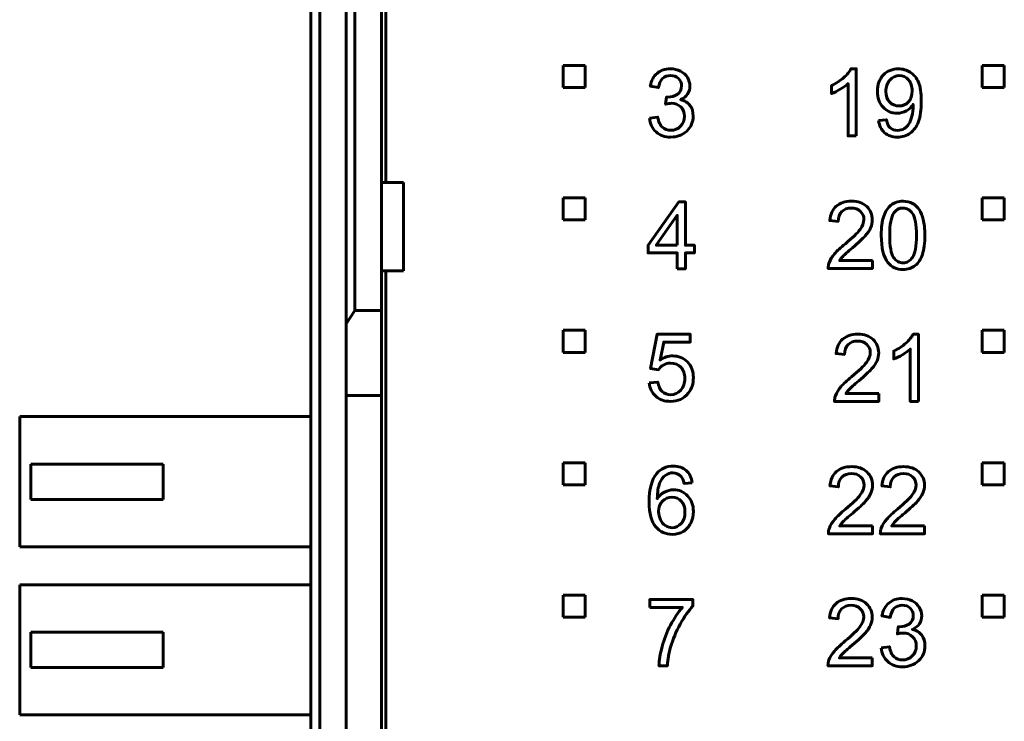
# Model space of a CAD drawing. Header units: millimetres. Extents: x -13 to 39, y -19 to 89.
# Tile 9 of 16: x -13 to 9, y 37 to 53. Entities that reach past the tile are written whole.
import ezdxf

# ---------------------------------------------------------------- set-up
doc = ezdxf.new("R2010")
doc.units = ezdxf.units.MM
doc.linetypes.add('K5LT32768', pattern=[0])

msp = doc.modelspace()

# ---------------------------------------------------------------- linework, layer by layer
at = {"color": 150, "linetype": 'K5LT32768', "lineweight": 60, "true_color": 0x0080ff}
for p, q in [((-4.561, 71.638), (-4.561, 49.238)), ((-5.261, 46.338), (-5.261, 66.558)), ((-4.661, 49.238), (-4.661, 66.558)), ((-5.461, 66.302), (-5.461, 46.03)), ((-6.261, 61.118), (-6.261, 8.557)), ((-6.061, 8.557), (-6.061, 61.118)), ((-0.541, 51.388), (-0.541, 51.888)), ((-0.541, 51.888), (-0.041, 51.888)), ((-0.041, 51.888), (-0.041, 51.388)), ((8.959, 51.388), (8.959, 51.888)), ((8.959, 51.888), (9.459, 51.888)), ((9.459, 51.888), (9.459, 51.388)), ((-0.041, 51.388), (-0.541, 51.388)), ((9.459, 51.388), (8.959, 51.388)), ((-4.661, 47.238), (-4.661, 49.238)), ((-4.161, 49.238), (-4.661, 49.238)), ((-4.161, 47.238), (-4.161, 49.238)), ((-0.541, 48.388), (-0.541, 48.888)), ((-0.541, 48.888), (-0.041, 48.888)), ((-0.041, 48.888), (-0.041, 48.388)), ((8.959, 48.388), (8.959, 48.888)), ((8.959, 48.888), (9.459, 48.888)), ((9.459, 48.888), (9.459, 48.388)), ((-0.041, 48.388), (-0.541, 48.388)), ((9.459, 48.388), (8.959, 48.388)), ((-4.661, 47.238), (-4.661, 46.338)), ((-4.661, 47.238), (-4.161, 47.238)), ((-4.561, 22.438), (-4.561, 47.238)), ((-5.461, 46.03), (-5.261, 46.338)), ((-5.261, 46.338), (-4.661, 46.338)), ((-4.661, 46.338), (-4.661, 44.413)), ((-5.461, 44.413), (-5.461, 46.03)), ((-0.541, 45.888), (-0.041, 45.888)), ((-0.541, 45.388), (-0.541, 45.888)), ((-0.041, 45.888), (-0.041, 45.388)), ((8.959, 45.888), (9.459, 45.888)), ((8.959, 45.388), (8.959, 45.888)), ((9.459, 45.888), (9.459, 45.388)), ((-0.041, 45.388), (-0.541, 45.388)), ((9.459, 45.388), (8.959, 45.388)), ((-5.461, 44.413), (-4.661, 44.413)), ((-5.461, 25.262), (-5.461, 44.413)), ((-4.661, 44.413), (-4.661, 25.262)), ((-6.261, 43.933), (-12.861, 43.933)), ((-12.861, 43.933), (-12.861, 40.983)), ((-12.611, 42.058), (-12.611, 42.858)), ((-9.611, 42.858), (-12.611, 42.858)), ((-9.611, 42.058), (-9.611, 42.858)), ((-0.541, 42.888), (-0.041, 42.888)), ((-0.541, 42.388), (-0.541, 42.888)), ((-0.041, 42.888), (-0.041, 42.388)), ((8.959, 42.888), (9.459, 42.888)), ((8.959, 42.388), (8.959, 42.888)), ((9.459, 42.888), (9.459, 42.388)), ((-0.041, 42.388), (-0.541, 42.388)), ((9.459, 42.388), (8.959, 42.388)), ((-12.611, 42.058), (-9.611, 42.058)), ((-12.861, 40.983), (-6.261, 40.983)), ((-6.261, 40.123), (-12.861, 40.123)), ((-12.861, 40.123), (-12.861, 37.173)), ((-0.541, 39.888), (-0.041, 39.888)), ((-0.541, 39.388), (-0.541, 39.888)), ((-0.041, 39.888), (-0.041, 39.388)), ((8.959, 39.888), (9.459, 39.888)), ((8.959, 39.388), (8.959, 39.888)), ((9.459, 39.888), (9.459, 39.388)), ((-0.041, 39.388), (-0.541, 39.388)), ((9.459, 39.388), (8.959, 39.388)), ((-9.611, 39.048), (-12.611, 39.048)), ((-12.611, 38.248), (-12.611, 39.048)), ((-9.611, 38.248), (-9.611, 39.048)), ((-12.611, 38.248), (-9.611, 38.248)), ((-12.861, 37.173), (-6.261, 37.173))]:
    msp.add_line(p, q, dxfattribs=at)
for points, knots in [([(1.413, 50.692), (1.413, 50.692), (1.6, 50.717), (1.6, 50.717), (1.621, 50.611), (1.657, 50.535), (1.708, 50.488), (1.76, 50.442), (1.822, 50.418), (1.897, 50.418), (1.985, 50.418), (2.059, 50.449), (2.119, 50.509), (2.179, 50.57), (2.209, 50.645), (2.209, 50.735), (2.209, 50.82), (2.181, 50.891), (2.125, 50.947), (2.07, 51.002), (1.999, 51.03), (1.912, 51.03), (1.877, 51.03), (1.833, 51.023), (1.781, 51.009), (1.781, 51.009), (1.802, 51.172), (1.802, 51.172), (1.814, 51.171), (1.824, 51.17), (1.831, 51.17), (1.911, 51.17), (1.982, 51.191), (2.046, 51.232), (2.11, 51.273), (2.142, 51.337), (2.142, 51.422), (2.142, 51.491), (2.118, 51.547), (2.072, 51.592), (2.026, 51.637), (1.966, 51.659), (1.893, 51.659), (1.821, 51.659), (1.76, 51.636), (1.712, 51.59), (1.664, 51.544), (1.633, 51.475), (1.619, 51.384), (1.619, 51.384), (1.433, 51.418), (1.433, 51.418), (1.455, 51.542), (1.507, 51.639), (1.588, 51.708), (1.668, 51.777), (1.769, 51.811), (1.889, 51.811), (1.971, 51.811), (2.047, 51.794), (2.117, 51.758), (2.187, 51.723), (2.24, 51.674), (2.277, 51.613), (2.314, 51.552), (2.332, 51.487), (2.332, 51.418), (2.332, 51.353), (2.314, 51.294), (2.28, 51.24), (2.244, 51.186), (2.192, 51.144), (2.123, 51.112), (2.213, 51.092), (2.282, 51.049), (2.332, 50.983), (2.381, 50.918), (2.406, 50.837), (2.406, 50.739), (2.406, 50.607), (2.358, 50.494), (2.262, 50.402), (2.165, 50.31), (2.043, 50.264), (1.895, 50.264), (1.762, 50.264), (1.652, 50.304), (1.564, 50.383), (1.476, 50.463), (1.426, 50.565), (1.413, 50.692)], [0, 0, 0, 0, 0.033333, 0.033333, 0.033333, 0.066667, 0.066667, 0.066667, 0.1, 0.1, 0.1, 0.133333, 0.133333, 0.133333, 0.166667, 0.166667, 0.166667, 0.2, 0.2, 0.2, 0.233333, 0.233333, 0.233333, 0.266667, 0.266667, 0.266667, 0.3, 0.3, 0.3, 0.333333, 0.333333, 0.333333, 0.366667, 0.366667, 0.366667, 0.4, 0.4, 0.4, 0.433333, 0.433333, 0.433333, 0.466667, 0.466667, 0.466667, 0.5, 0.5, 0.5, 0.533333, 0.533333, 0.533333, 0.566667, 0.566667, 0.566667, 0.6, 0.6, 0.6, 0.633333, 0.633333, 0.633333, 0.666667, 0.666667, 0.666667, 0.7, 0.7, 0.7, 0.733333, 0.733333, 0.733333, 0.766667, 0.766667, 0.766667, 0.8, 0.8, 0.8, 0.833333, 0.833333, 0.833333, 0.866667, 0.866667, 0.866667, 0.9, 0.9, 0.9, 0.933333, 0.933333, 0.933333, 0.966667, 0.966667, 0.966667, 1, 1, 1, 1]), ([(6.103, 50.289), (6.103, 50.289), (5.917, 50.289), (5.917, 50.289), (5.917, 51.476), (5.917, 51.476), (5.872, 51.432), (5.813, 51.39), (5.74, 51.347), (5.668, 51.304), (5.602, 51.272), (5.544, 51.251), (5.544, 51.251), (5.544, 51.431), (5.544, 51.431), (5.648, 51.48), (5.739, 51.539), (5.817, 51.609), (5.895, 51.678), (5.95, 51.746), (5.983, 51.811), (5.983, 51.811), (6.103, 51.811), (6.103, 51.811), (6.103, 50.289), (6.103, 50.289)], [0, 0, 0, 0, 0.111111, 0.111111, 0.222222, 0.222222, 0.222222, 0.333333, 0.333333, 0.333333, 0.444444, 0.444444, 0.444444, 0.555556, 0.555556, 0.555556, 0.666667, 0.666667, 0.666667, 0.777778, 0.777778, 0.777778, 0.888889, 0.888889, 1, 1, 1, 1]), ([(6.609, 50.641), (6.609, 50.641), (6.787, 50.656), (6.787, 50.656), (6.802, 50.572), (6.831, 50.511), (6.916, 50.436), (6.971, 50.416), (7.038, 50.416), (7.095, 50.416), (7.145, 50.43), (7.189, 50.456), (7.232, 50.482), (7.267, 50.517), (7.295, 50.561), (7.322, 50.605), (7.345, 50.664), (7.382, 50.813), (7.391, 50.889), (7.391, 50.966), (7.391, 50.974), (7.391, 50.987), (7.39, 51.003), (7.353, 50.944), (7.302, 50.896), (7.238, 50.859), (7.174, 50.822), (7.104, 50.804), (7.029, 50.804), (6.904, 50.804), (6.798, 50.849), (6.711, 50.94), (6.625, 51.031), (6.582, 51.151), (6.582, 51.3), (6.582, 51.454), (6.627, 51.577), (6.717, 51.671), (6.808, 51.764), (6.921, 51.811), (7.057, 51.811), (7.156, 51.811), (7.245, 51.785), (7.327, 51.732), (7.409, 51.679), (7.471, 51.603), (7.513, 51.505), (7.555, 51.407), (7.576, 51.265), (7.576, 51.079), (7.576, 50.885), (7.556, 50.731), (7.514, 50.616), (7.472, 50.501), (7.409, 50.414), (7.326, 50.354), (7.243, 50.294), (7.146, 50.264), (7.035, 50.264), (6.916, 50.264), (6.819, 50.297), (6.744, 50.363), (6.669, 50.429), (6.624, 50.522), (6.609, 50.641)], [0, 0, 0, 0, 0.045455, 0.045455, 0.045455, 0.090909, 0.090909, 0.136364, 0.136364, 0.136364, 0.181818, 0.181818, 0.181818, 0.227273, 0.227273, 0.227273, 0.272727, 0.272727, 0.318182, 0.318182, 0.318182, 0.363636, 0.363636, 0.363636, 0.409091, 0.409091, 0.409091, 0.454545, 0.454545, 0.454545, 0.5, 0.5, 0.5, 0.545455, 0.545455, 0.545455, 0.590909, 0.590909, 0.590909, 0.636364, 0.636364, 0.636364, 0.681818, 0.681818, 0.681818, 0.727273, 0.727273, 0.727273, 0.772727, 0.772727, 0.772727, 0.818182, 0.818182, 0.818182, 0.863636, 0.863636, 0.863636, 0.909091, 0.909091, 0.909091, 0.954545, 0.954545, 0.954545, 1, 1, 1, 1]), ([(7.369, 51.309), (7.369, 51.416), (7.341, 51.501), (7.284, 51.563), (7.228, 51.625), (7.16, 51.657), (7.079, 51.657), (6.996, 51.657), (6.924, 51.623), (6.863, 51.556), (6.802, 51.489), (6.772, 51.401), (6.772, 51.294), (6.772, 51.198), (6.801, 51.119), (6.858, 51.059), (6.916, 50.999), (6.988, 50.969), (7.074, 50.969), (7.16, 50.969), (7.231, 50.999), (7.286, 51.059), (7.341, 51.119), (7.369, 51.203), (7.369, 51.309)], [0, 0, 0, 0, 0.125, 0.125, 0.125, 0.25, 0.25, 0.25, 0.375, 0.375, 0.375, 0.5, 0.5, 0.5, 0.625, 0.625, 0.625, 0.75, 0.75, 0.75, 0.875, 0.875, 0.875, 1, 1, 1, 1]), ([(2.043, 47.28), (2.043, 47.28), (2.043, 47.642), (2.043, 47.642), (1.385, 47.642), (1.385, 47.642), (1.385, 47.813), (1.385, 47.813), (2.077, 48.795), (2.077, 48.795), (2.229, 48.795), (2.229, 48.795), (2.229, 47.813), (2.229, 47.813), (2.435, 47.813), (2.435, 47.813), (2.435, 47.642), (2.435, 47.642), (2.229, 47.642), (2.229, 47.642), (2.229, 47.28), (2.229, 47.28), (2.043, 47.28), (2.043, 47.28)], [0, 0, 0, 0, 0.090909, 0.090909, 0.181818, 0.181818, 0.272727, 0.272727, 0.363636, 0.363636, 0.454545, 0.454545, 0.545455, 0.545455, 0.636364, 0.636364, 0.727273, 0.727273, 0.818182, 0.818182, 0.909091, 0.909091, 1, 1, 1, 1]), ([(6.469, 47.467), (6.469, 47.467), (6.469, 47.289), (6.469, 47.289), (5.465, 47.289), (5.465, 47.289), (5.464, 47.334), (5.471, 47.377), (5.487, 47.419), (5.513, 47.487), (5.554, 47.554), (5.668, 47.686), (5.749, 47.763), (5.855, 47.849), (6.019, 47.984), (6.13, 48.091), (6.188, 48.17), (6.247, 48.249), (6.276, 48.324), (6.276, 48.394), (6.276, 48.468), (6.25, 48.53), (6.197, 48.581), (6.144, 48.631), (6.075, 48.657), (5.99, 48.657), (5.9, 48.657), (5.828, 48.63), (5.774, 48.576), (5.72, 48.523), (5.693, 48.449), (5.692, 48.354), (5.692, 48.354), (5.501, 48.373), (5.501, 48.373), (5.514, 48.516), (5.564, 48.624), (5.649, 48.699), (5.735, 48.774), (5.85, 48.811), (5.994, 48.811), (6.139, 48.811), (6.255, 48.771), (6.339, 48.69), (6.424, 48.61), (6.467, 48.509), (6.467, 48.39), (6.467, 48.329), (6.454, 48.27), (6.429, 48.211), (6.405, 48.152), (6.363, 48.091), (6.306, 48.026), (6.248, 47.961), (6.152, 47.872), (6.019, 47.759), (5.907, 47.665), (5.835, 47.602), (5.803, 47.568), (5.772, 47.535), (5.746, 47.501), (5.725, 47.467), (5.725, 47.467), (6.469, 47.467), (6.469, 47.467)], [0, 0, 0, 0, 0.045455, 0.045455, 0.090909, 0.090909, 0.090909, 0.136364, 0.136364, 0.136364, 0.181818, 0.181818, 0.227273, 0.227273, 0.227273, 0.272727, 0.272727, 0.272727, 0.318182, 0.318182, 0.318182, 0.363636, 0.363636, 0.363636, 0.409091, 0.409091, 0.409091, 0.454545, 0.454545, 0.454545, 0.5, 0.5, 0.5, 0.545455, 0.545455, 0.545455, 0.590909, 0.590909, 0.590909, 0.636364, 0.636364, 0.636364, 0.681818, 0.681818, 0.681818, 0.727273, 0.727273, 0.727273, 0.772727, 0.772727, 0.772727, 0.818182, 0.818182, 0.818182, 0.863636, 0.863636, 0.863636, 0.909091, 0.909091, 0.909091, 0.954545, 0.954545, 0.954545, 1, 1, 1, 1]), ([(6.67, 48.037), (6.67, 48.216), (6.688, 48.361), (6.725, 48.47), (6.762, 48.58), (6.817, 48.664), (6.89, 48.723), (6.962, 48.782), (7.053, 48.811), (7.163, 48.811), (7.244, 48.811), (7.316, 48.795), (7.377, 48.762), (7.439, 48.73), (7.49, 48.682), (7.529, 48.621), (7.569, 48.559), (7.6, 48.484), (7.622, 48.395), (7.645, 48.307), (7.657, 48.187), (7.657, 48.037), (7.657, 47.86), (7.638, 47.716), (7.602, 47.606), (7.566, 47.497), (7.511, 47.412), (7.438, 47.353), (7.366, 47.294), (7.274, 47.264), (7.163, 47.264), (7.018, 47.264), (6.903, 47.316), (6.82, 47.42), (6.72, 47.547), (6.67, 47.753), (6.67, 48.037)], [0, 0, 0, 0, 0.083333, 0.083333, 0.083333, 0.166667, 0.166667, 0.166667, 0.25, 0.25, 0.25, 0.333333, 0.333333, 0.333333, 0.416667, 0.416667, 0.416667, 0.5, 0.5, 0.5, 0.583333, 0.583333, 0.583333, 0.666667, 0.666667, 0.666667, 0.75, 0.75, 0.75, 0.833333, 0.833333, 0.833333, 0.916667, 0.916667, 0.916667, 1, 1, 1, 1]), ([(2.043, 47.813), (2.043, 47.813), (2.043, 48.495), (2.043, 48.495), (1.568, 47.813), (1.568, 47.813), (2.043, 47.813), (2.043, 47.813)], [0, 0, 0, 0, 0.333333, 0.333333, 0.666667, 0.666667, 1, 1, 1, 1]), ([(6.861, 48.037), (6.861, 47.787), (6.89, 47.621), (6.948, 47.54), (7.006, 47.457), (7.078, 47.416), (7.249, 47.416), (7.321, 47.458), (7.379, 47.54), (7.437, 47.622), (7.466, 47.788), (7.466, 48.037), (7.466, 48.286), (7.437, 48.452), (7.379, 48.534), (7.321, 48.616), (7.248, 48.657), (7.161, 48.657), (7.076, 48.657), (7.007, 48.621), (6.956, 48.548), (6.892, 48.456), (6.861, 48.285), (6.861, 48.037)], [0, 0, 0, 0, 0.125, 0.125, 0.125, 0.25, 0.25, 0.375, 0.375, 0.375, 0.5, 0.5, 0.5, 0.625, 0.625, 0.625, 0.75, 0.75, 0.75, 0.875, 0.875, 0.875, 1, 1, 1, 1]), ([(1.408, 44.7), (1.408, 44.7), (1.603, 44.715), (1.603, 44.715), (1.617, 44.62), (1.651, 44.549), (1.703, 44.501), (1.755, 44.453), (1.819, 44.429), (1.894, 44.429), (1.985, 44.429), (2.061, 44.463), (2.123, 44.53), (2.184, 44.598), (2.215, 44.688), (2.215, 44.799), (2.215, 44.905), (2.185, 44.989), (2.126, 45.05), (2.068, 45.112), (1.99, 45.142), (1.893, 45.142), (1.832, 45.142), (1.778, 45.129), (1.73, 45.101), (1.683, 45.074), (1.645, 45.038), (1.618, 44.994), (1.618, 44.994), (1.442, 45.02), (1.442, 45.02), (1.588, 45.799), (1.588, 45.799), (2.339, 45.799), (2.339, 45.799), (2.339, 45.621), (2.339, 45.621), (1.737, 45.621), (1.737, 45.621), (1.656, 45.212), (1.656, 45.212), (1.746, 45.276), (1.842, 45.307), (1.941, 45.307), (2.073, 45.307), (2.185, 45.262), (2.275, 45.17), (2.366, 45.078), (2.411, 44.96), (2.411, 44.816), (2.411, 44.679), (2.372, 44.561), (2.292, 44.461), (2.195, 44.338), (2.062, 44.277), (1.894, 44.277), (1.757, 44.277), (1.645, 44.315), (1.557, 44.393), (1.47, 44.47), (1.42, 44.572), (1.408, 44.7)], [0, 0, 0, 0, 0.045455, 0.045455, 0.045455, 0.090909, 0.090909, 0.090909, 0.136364, 0.136364, 0.136364, 0.181818, 0.181818, 0.181818, 0.227273, 0.227273, 0.227273, 0.272727, 0.272727, 0.272727, 0.318182, 0.318182, 0.318182, 0.363636, 0.363636, 0.363636, 0.409091, 0.409091, 0.409091, 0.454545, 0.454545, 0.5, 0.5, 0.545455, 0.545455, 0.590909, 0.590909, 0.636364, 0.636364, 0.681818, 0.681818, 0.681818, 0.727273, 0.727273, 0.727273, 0.772727, 0.772727, 0.772727, 0.818182, 0.818182, 0.818182, 0.863636, 0.863636, 0.863636, 0.909091, 0.909091, 0.909091, 0.954545, 0.954545, 0.954545, 1, 1, 1, 1]), ([(6.613, 44.455), (6.613, 44.455), (6.613, 44.277), (6.613, 44.277), (5.609, 44.277), (5.609, 44.277), (5.608, 44.322), (5.615, 44.365), (5.631, 44.406), (5.657, 44.474), (5.698, 44.542), (5.812, 44.674), (5.893, 44.75), (5.998, 44.836), (6.162, 44.971), (6.274, 45.078), (6.332, 45.157), (6.391, 45.236), (6.42, 45.311), (6.42, 45.382), (6.42, 45.455), (6.394, 45.517), (6.341, 45.568), (6.288, 45.619), (6.219, 45.644), (6.134, 45.644), (6.044, 45.644), (5.972, 45.617), (5.918, 45.564), (5.864, 45.51), (5.837, 45.436), (5.836, 45.341), (5.836, 45.341), (5.645, 45.361), (5.645, 45.361), (5.658, 45.503), (5.708, 45.612), (5.793, 45.686), (5.879, 45.761), (5.994, 45.799), (6.138, 45.799), (6.283, 45.799), (6.399, 45.758), (6.483, 45.678), (6.568, 45.597), (6.611, 45.497), (6.611, 45.377), (6.611, 45.317), (6.598, 45.257), (6.573, 45.199), (6.548, 45.14), (6.507, 45.078), (6.45, 45.013), (6.392, 44.948), (6.296, 44.859), (6.163, 44.746), (6.051, 44.652), (5.979, 44.589), (5.947, 44.555), (5.916, 44.522), (5.889, 44.488), (5.869, 44.455), (5.869, 44.455), (6.613, 44.455), (6.613, 44.455)], [0, 0, 0, 0, 0.045455, 0.045455, 0.090909, 0.090909, 0.090909, 0.136364, 0.136364, 0.136364, 0.181818, 0.181818, 0.227273, 0.227273, 0.227273, 0.272727, 0.272727, 0.272727, 0.318182, 0.318182, 0.318182, 0.363636, 0.363636, 0.363636, 0.409091, 0.409091, 0.409091, 0.454545, 0.454545, 0.454545, 0.5, 0.5, 0.5, 0.545455, 0.545455, 0.545455, 0.590909, 0.590909, 0.590909, 0.636364, 0.636364, 0.636364, 0.681818, 0.681818, 0.681818, 0.727273, 0.727273, 0.727273, 0.772727, 0.772727, 0.772727, 0.818182, 0.818182, 0.818182, 0.863636, 0.863636, 0.863636, 0.909091, 0.909091, 0.909091, 0.954545, 0.954545, 0.954545, 1, 1, 1, 1]), ([(7.513, 44.277), (7.513, 44.277), (7.326, 44.277), (7.326, 44.277), (7.326, 45.463), (7.326, 45.463), (7.281, 45.42), (7.223, 45.377), (7.15, 45.334), (7.077, 45.292), (7.012, 45.26), (6.954, 45.238), (6.954, 45.238), (6.954, 45.418), (6.954, 45.418), (7.058, 45.467), (7.149, 45.526), (7.227, 45.596), (7.305, 45.666), (7.36, 45.733), (7.393, 45.799), (7.393, 45.799), (7.513, 45.799), (7.513, 45.799), (7.513, 44.277), (7.513, 44.277)], [0, 0, 0, 0, 0.111111, 0.111111, 0.222222, 0.222222, 0.222222, 0.333333, 0.333333, 0.333333, 0.444444, 0.444444, 0.444444, 0.555556, 0.555556, 0.555556, 0.666667, 0.666667, 0.666667, 0.777778, 0.777778, 0.777778, 0.888889, 0.888889, 1, 1, 1, 1]), ([(2.385, 42.434), (2.385, 42.434), (2.201, 42.42), (2.201, 42.42), (2.184, 42.493), (2.161, 42.546), (2.13, 42.579), (2.079, 42.632), (2.017, 42.659), (1.943, 42.659), (1.883, 42.659), (1.83, 42.642), (1.785, 42.609), (1.726, 42.566), (1.68, 42.504), (1.646, 42.422), (1.612, 42.34), (1.595, 42.224), (1.593, 42.072), (1.638, 42.14), (1.693, 42.191), (1.758, 42.224), (1.823, 42.257), (1.891, 42.274), (1.962, 42.274), (2.086, 42.274), (2.192, 42.228), (2.28, 42.136), (2.367, 42.045), (2.41, 41.927), (2.41, 41.782), (2.41, 41.687), (2.39, 41.599), (2.349, 41.517), (2.308, 41.435), (2.252, 41.373), (2.18, 41.329), (2.108, 41.286), (2.027, 41.264), (1.936, 41.264), (1.781, 41.264), (1.654, 41.321), (1.556, 41.435), (1.458, 41.549), (1.409, 41.737), (1.409, 41.999), (1.409, 42.292), (1.464, 42.505), (1.572, 42.638), (1.666, 42.753), (1.794, 42.811), (1.954, 42.811), (2.073, 42.811), (2.172, 42.778), (2.324, 42.644), (2.37, 42.552), (2.385, 42.434)], [0, 0, 0, 0, 0.052632, 0.052632, 0.052632, 0.105263, 0.105263, 0.105263, 0.157895, 0.157895, 0.157895, 0.210526, 0.210526, 0.210526, 0.263158, 0.263158, 0.263158, 0.315789, 0.315789, 0.315789, 0.368421, 0.368421, 0.368421, 0.421053, 0.421053, 0.421053, 0.473684, 0.473684, 0.473684, 0.526316, 0.526316, 0.526316, 0.578947, 0.578947, 0.578947, 0.631579, 0.631579, 0.631579, 0.684211, 0.684211, 0.684211, 0.736842, 0.736842, 0.736842, 0.789474, 0.789474, 0.789474, 0.842105, 0.842105, 0.842105, 0.894737, 0.894737, 0.894737, 0.947368, 0.947368, 1, 1, 1, 1]), ([(6.474, 41.455), (6.474, 41.455), (6.474, 41.277), (6.474, 41.277), (5.471, 41.277), (5.471, 41.277), (5.469, 41.322), (5.477, 41.365), (5.493, 41.406), (5.518, 41.474), (5.56, 41.542), (5.673, 41.674), (5.754, 41.75), (5.86, 41.836), (6.024, 41.971), (6.135, 42.078), (6.194, 42.157), (6.252, 42.236), (6.281, 42.311), (6.281, 42.382), (6.281, 42.455), (6.255, 42.517), (6.202, 42.568), (6.149, 42.619), (6.08, 42.644), (5.995, 42.644), (5.905, 42.644), (5.833, 42.617), (5.779, 42.564), (5.725, 42.51), (5.698, 42.436), (5.697, 42.341), (5.697, 42.341), (5.507, 42.361), (5.507, 42.361), (5.52, 42.503), (5.569, 42.612), (5.655, 42.686), (5.74, 42.761), (5.855, 42.799), (5.999, 42.799), (6.145, 42.799), (6.26, 42.758), (6.345, 42.678), (6.43, 42.597), (6.472, 42.497), (6.472, 42.377), (6.472, 42.317), (6.46, 42.257), (6.435, 42.199), (6.41, 42.14), (6.369, 42.078), (6.311, 42.013), (6.253, 41.948), (6.158, 41.859), (6.024, 41.746), (5.912, 41.652), (5.84, 41.589), (5.809, 41.555), (5.777, 41.522), (5.751, 41.488), (5.73, 41.455), (5.73, 41.455), (6.474, 41.455), (6.474, 41.455)], [0, 0, 0, 0, 0.045455, 0.045455, 0.090909, 0.090909, 0.090909, 0.136364, 0.136364, 0.136364, 0.181818, 0.181818, 0.227273, 0.227273, 0.227273, 0.272727, 0.272727, 0.272727, 0.318182, 0.318182, 0.318182, 0.363636, 0.363636, 0.363636, 0.409091, 0.409091, 0.409091, 0.454545, 0.454545, 0.454545, 0.5, 0.5, 0.5, 0.545455, 0.545455, 0.545455, 0.590909, 0.590909, 0.590909, 0.636364, 0.636364, 0.636364, 0.681818, 0.681818, 0.681818, 0.727273, 0.727273, 0.727273, 0.772727, 0.772727, 0.772727, 0.818182, 0.818182, 0.818182, 0.863636, 0.863636, 0.863636, 0.909091, 0.909091, 0.909091, 0.954545, 0.954545, 0.954545, 1, 1, 1, 1]), ([(7.651, 41.455), (7.651, 41.455), (7.651, 41.277), (7.651, 41.277), (6.648, 41.277), (6.648, 41.277), (6.647, 41.322), (6.654, 41.365), (6.67, 41.406), (6.696, 41.474), (6.737, 41.542), (6.85, 41.674), (6.932, 41.75), (7.037, 41.836), (7.201, 41.971), (7.313, 42.078), (7.371, 42.157), (7.429, 42.236), (7.459, 42.311), (7.459, 42.382), (7.459, 42.455), (7.432, 42.517), (7.379, 42.568), (7.326, 42.619), (7.257, 42.644), (7.172, 42.644), (7.082, 42.644), (7.01, 42.617), (6.956, 42.564), (6.902, 42.51), (6.875, 42.436), (6.874, 42.341), (6.874, 42.341), (6.684, 42.361), (6.684, 42.361), (6.697, 42.503), (6.746, 42.612), (6.832, 42.686), (6.917, 42.761), (7.032, 42.799), (7.176, 42.799), (7.322, 42.799), (7.437, 42.758), (7.522, 42.678), (7.607, 42.597), (7.649, 42.497), (7.649, 42.377), (7.649, 42.317), (7.637, 42.257), (7.612, 42.199), (7.587, 42.14), (7.546, 42.078), (7.488, 42.013), (7.43, 41.948), (7.335, 41.859), (7.201, 41.746), (7.09, 41.652), (7.018, 41.589), (6.986, 41.555), (6.954, 41.522), (6.928, 41.488), (6.907, 41.455), (6.907, 41.455), (7.651, 41.455), (7.651, 41.455)], [0, 0, 0, 0, 0.045455, 0.045455, 0.090909, 0.090909, 0.090909, 0.136364, 0.136364, 0.136364, 0.181818, 0.181818, 0.227273, 0.227273, 0.227273, 0.272727, 0.272727, 0.272727, 0.318182, 0.318182, 0.318182, 0.363636, 0.363636, 0.363636, 0.409091, 0.409091, 0.409091, 0.454545, 0.454545, 0.454545, 0.5, 0.5, 0.5, 0.545455, 0.545455, 0.545455, 0.590909, 0.590909, 0.590909, 0.636364, 0.636364, 0.636364, 0.681818, 0.681818, 0.681818, 0.727273, 0.727273, 0.727273, 0.772727, 0.772727, 0.772727, 0.818182, 0.818182, 0.818182, 0.863636, 0.863636, 0.863636, 0.909091, 0.909091, 0.909091, 0.954545, 0.954545, 0.954545, 1, 1, 1, 1]), ([(1.623, 41.78), (1.623, 41.716), (1.637, 41.655), (1.664, 41.596), (1.691, 41.538), (1.729, 41.493), (1.777, 41.463), (1.826, 41.432), (1.878, 41.416), (1.932, 41.416), (2.012, 41.416), (2.079, 41.448), (2.192, 41.575), (2.22, 41.661), (2.22, 41.77), (2.22, 41.875), (2.192, 41.958), (2.081, 42.078), (2.011, 42.109), (1.925, 42.109), (1.841, 42.109), (1.769, 42.078), (1.711, 42.018), (1.652, 41.958), (1.623, 41.878), (1.623, 41.78)], [0, 0, 0, 0, 0.111111, 0.111111, 0.111111, 0.222222, 0.222222, 0.222222, 0.333333, 0.333333, 0.333333, 0.444444, 0.444444, 0.555556, 0.555556, 0.555556, 0.666667, 0.666667, 0.777778, 0.777778, 0.777778, 0.888889, 0.888889, 0.888889, 1, 1, 1, 1]), ([(1.42, 39.608), (1.42, 39.608), (1.42, 39.786), (1.42, 39.786), (2.4, 39.786), (2.4, 39.786), (2.4, 39.642), (2.4, 39.642), (2.303, 39.539), (2.208, 39.403), (2.113, 39.232), (2.018, 39.062), (1.945, 38.887), (1.893, 38.706), (1.856, 38.58), (1.832, 38.44), (1.822, 38.289), (1.822, 38.289), (1.631, 38.289), (1.631, 38.289), (1.634, 38.409), (1.657, 38.553), (1.702, 38.722), (1.746, 38.891), (1.81, 39.054), (1.977, 39.368), (2.066, 39.5), (2.161, 39.608), (2.161, 39.608), (1.42, 39.608), (1.42, 39.608)], [0, 0, 0, 0, 0.090909, 0.090909, 0.181818, 0.181818, 0.272727, 0.272727, 0.272727, 0.363636, 0.363636, 0.363636, 0.454545, 0.454545, 0.454545, 0.545455, 0.545455, 0.545455, 0.636364, 0.636364, 0.636364, 0.727273, 0.727273, 0.727273, 0.818182, 0.818182, 0.909091, 0.909091, 0.909091, 1, 1, 1, 1]), ([(6.466, 38.467), (6.466, 38.467), (6.466, 38.289), (6.466, 38.289), (5.462, 38.289), (5.462, 38.289), (5.461, 38.334), (5.468, 38.377), (5.484, 38.419), (5.51, 38.487), (5.551, 38.554), (5.665, 38.686), (5.746, 38.763), (5.851, 38.849), (6.015, 38.984), (6.127, 39.091), (6.185, 39.17), (6.244, 39.249), (6.273, 39.324), (6.273, 39.394), (6.273, 39.468), (6.246, 39.53), (6.194, 39.581), (6.141, 39.631), (6.071, 39.657), (5.986, 39.657), (5.897, 39.657), (5.825, 39.63), (5.771, 39.576), (5.717, 39.523), (5.689, 39.449), (5.689, 39.354), (5.689, 39.354), (5.498, 39.373), (5.498, 39.373), (5.511, 39.516), (5.561, 39.624), (5.646, 39.699), (5.732, 39.774), (5.846, 39.811), (5.991, 39.811), (6.136, 39.811), (6.251, 39.771), (6.336, 39.69), (6.421, 39.61), (6.463, 39.509), (6.463, 39.39), (6.463, 39.329), (6.451, 39.27), (6.426, 39.211), (6.401, 39.152), (6.36, 39.091), (6.303, 39.026), (6.245, 38.961), (6.149, 38.872), (6.016, 38.759), (5.904, 38.665), (5.832, 38.602), (5.8, 38.568), (5.768, 38.535), (5.742, 38.501), (5.722, 38.467), (5.722, 38.467), (6.466, 38.467), (6.466, 38.467)], [0, 0, 0, 0, 0.045455, 0.045455, 0.090909, 0.090909, 0.090909, 0.136364, 0.136364, 0.136364, 0.181818, 0.181818, 0.227273, 0.227273, 0.227273, 0.272727, 0.272727, 0.272727, 0.318182, 0.318182, 0.318182, 0.363636, 0.363636, 0.363636, 0.409091, 0.409091, 0.409091, 0.454545, 0.454545, 0.454545, 0.5, 0.5, 0.5, 0.545455, 0.545455, 0.545455, 0.590909, 0.590909, 0.590909, 0.636364, 0.636364, 0.636364, 0.681818, 0.681818, 0.681818, 0.727273, 0.727273, 0.727273, 0.772727, 0.772727, 0.772727, 0.818182, 0.818182, 0.818182, 0.863636, 0.863636, 0.863636, 0.909091, 0.909091, 0.909091, 0.954545, 0.954545, 0.954545, 1, 1, 1, 1]), ([(6.667, 38.692), (6.667, 38.692), (6.853, 38.717), (6.853, 38.717), (6.875, 38.611), (6.911, 38.535), (6.962, 38.488), (7.013, 38.442), (7.076, 38.419), (7.15, 38.419), (7.238, 38.419), (7.313, 38.449), (7.373, 38.51), (7.433, 38.57), (7.463, 38.645), (7.463, 38.735), (7.463, 38.82), (7.435, 38.891), (7.379, 38.947), (7.323, 39.002), (7.252, 39.03), (7.166, 39.03), (7.131, 39.03), (7.087, 39.023), (7.034, 39.009), (7.034, 39.009), (7.055, 39.172), (7.055, 39.172), (7.067, 39.171), (7.078, 39.17), (7.085, 39.17), (7.165, 39.17), (7.236, 39.191), (7.3, 39.232), (7.363, 39.273), (7.395, 39.337), (7.395, 39.423), (7.395, 39.491), (7.372, 39.547), (7.326, 39.592), (7.279, 39.637), (7.22, 39.659), (7.147, 39.659), (7.074, 39.659), (7.014, 39.636), (6.965, 39.59), (6.917, 39.544), (6.886, 39.476), (6.872, 39.384), (6.872, 39.384), (6.686, 39.418), (6.686, 39.418), (6.709, 39.543), (6.76, 39.64), (6.841, 39.708), (6.922, 39.777), (7.022, 39.811), (7.142, 39.811), (7.225, 39.811), (7.301, 39.794), (7.37, 39.758), (7.44, 39.723), (7.494, 39.674), (7.53, 39.613), (7.567, 39.552), (7.586, 39.487), (7.586, 39.418), (7.586, 39.353), (7.568, 39.294), (7.533, 39.24), (7.498, 39.187), (7.446, 39.144), (7.377, 39.112), (7.466, 39.092), (7.536, 39.049), (7.586, 38.983), (7.635, 38.918), (7.66, 38.837), (7.66, 38.739), (7.66, 38.607), (7.611, 38.494), (7.515, 38.402), (7.418, 38.31), (7.296, 38.264), (7.149, 38.264), (7.016, 38.264), (6.905, 38.304), (6.818, 38.383), (6.729, 38.463), (6.679, 38.565), (6.667, 38.692)], [0, 0, 0, 0, 0.033333, 0.033333, 0.033333, 0.066667, 0.066667, 0.066667, 0.1, 0.1, 0.1, 0.133333, 0.133333, 0.133333, 0.166667, 0.166667, 0.166667, 0.2, 0.2, 0.2, 0.233333, 0.233333, 0.233333, 0.266667, 0.266667, 0.266667, 0.3, 0.3, 0.3, 0.333333, 0.333333, 0.333333, 0.366667, 0.366667, 0.366667, 0.4, 0.4, 0.4, 0.433333, 0.433333, 0.433333, 0.466667, 0.466667, 0.466667, 0.5, 0.5, 0.5, 0.533333, 0.533333, 0.533333, 0.566667, 0.566667, 0.566667, 0.6, 0.6, 0.6, 0.633333, 0.633333, 0.633333, 0.666667, 0.666667, 0.666667, 0.7, 0.7, 0.7, 0.733333, 0.733333, 0.733333, 0.766667, 0.766667, 0.766667, 0.8, 0.8, 0.8, 0.833333, 0.833333, 0.833333, 0.866667, 0.866667, 0.866667, 0.9, 0.9, 0.9, 0.933333, 0.933333, 0.933333, 0.966667, 0.966667, 0.966667, 1, 1, 1, 1])]:
    msp.add_open_spline(points, degree=3, knots=knots, dxfattribs=at)

doc.saveas('drawing.dxf')
